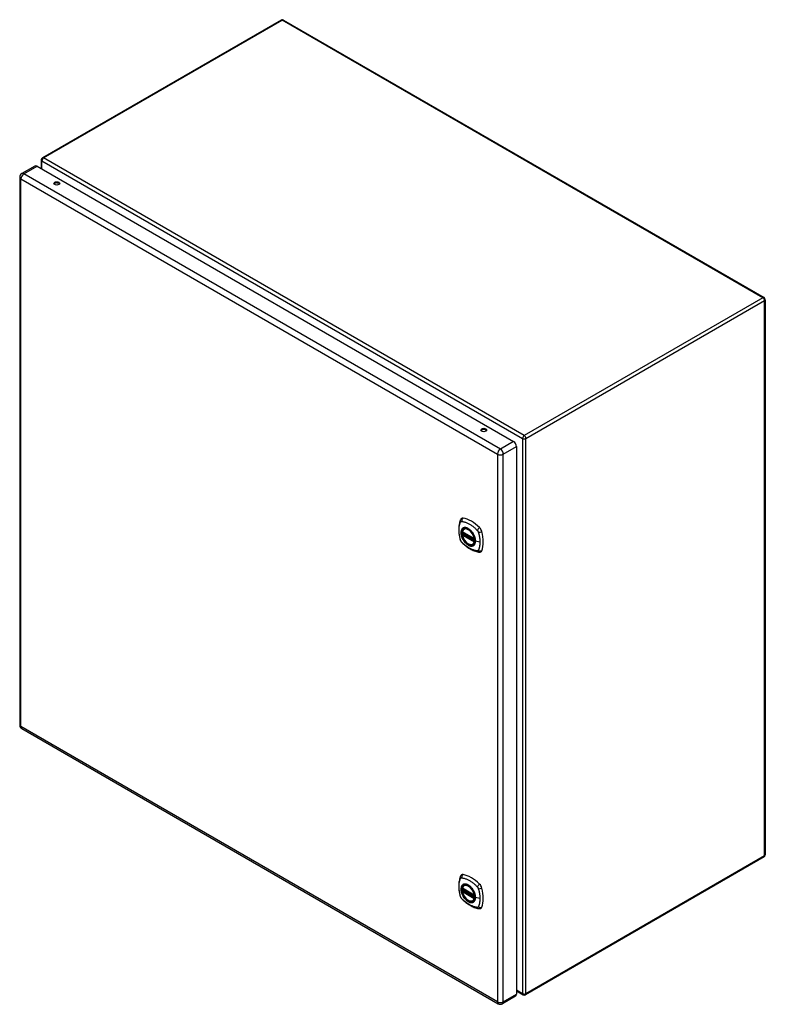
# Model space of a CAD drawing. Header units: inches. Extents: x 142.2 to 168.3, y 49.4 to 83.9.
import ezdxf

# ---------------------------------------------------------------- set-up
doc = ezdxf.new("R2010")
doc.units = ezdxf.units.IN
doc.header["$MEASUREMENT"] = 0
doc.layers.add('Visible Edges(ANSI)', color=7, linetype='Continuous', lineweight=25)
doc.layers.add('Visible Tangent Edges(ANSI)', color=7, linetype='Continuous', lineweight=25)

msp = doc.modelspace()

# ---------------------------------------------------------------- linework, layer by layer
at = {"layer": 'Visible Edges(ANSI)'}
for p, q in [((151.328, 83.849), (142.962, 79.019)), ((151.412, 83.849), (168.264, 74.12)), ((142.701, 78.732), (142.239, 78.465)), ((142.774, 78.725), (159.48, 69.08)), ((142.92, 78.946), (142.92, 78.641)), ((142.166, 78.339), (142.166, 59.142)), ((168.306, 74.047), (168.306, 54.588)), ((159.583, 68.901), (159.583, 49.704)), ((157.745, 66.013), (157.756, 66.019)), ((157.689, 65.909), (158.103, 65.67)), ((157.689, 65.814), (157.703, 65.822)), ((157.709, 65.833), (157.708, 65.836)), ((157.714, 65.847), (157.755, 65.871)), ((158.058, 65.471), (158.069, 65.477)), ((142.239, 59.016), (158.945, 49.37)), ((168.264, 54.515), (159.897, 49.685)), ((157.745, 53.518), (157.756, 53.524)), ((157.689, 53.414), (158.103, 53.175)), ((157.689, 53.319), (157.703, 53.327)), ((157.709, 53.338), (157.708, 53.341)), ((157.714, 53.353), (157.755, 53.376)), ((158.058, 52.976), (158.069, 52.982)), ((159.583, 49.818), (159.813, 49.685)), ((159.553, 49.637), (159.091, 49.37))]:
    msp.add_line(p, q, dxfattribs=at)
at = {"layer": 'Visible Edges(ANSI)', "flags": 128}
for points in [[(157.612, 66.322), (157.604, 66.301), (157.598, 66.281), (157.592, 66.263), (157.588, 66.244), (157.583, 66.226), (157.579, 66.206), (157.572, 66.166), (157.566, 66.125), (157.562, 66.084), (157.56, 66.042), (157.559, 65.999), (157.56, 65.955), (157.562, 65.911), (157.566, 65.867), (157.571, 65.822), (157.578, 65.777), (157.587, 65.731), (157.597, 65.685), (157.602, 65.662), (157.605, 65.651), (157.609, 65.637)], [(157.65, 66.379), (157.637, 66.365), (157.626, 66.351), (157.618, 66.336), (157.612, 66.322)], [(157.683, 65.922), (157.688, 65.937), (157.693, 65.951), (157.699, 65.964), (157.706, 65.976), (157.715, 65.987), (157.724, 65.997), (157.734, 66.006), (157.745, 66.013)], [(157.998, 65.933), (158.017, 65.911), (158.035, 65.887), (158.051, 65.863), (158.067, 65.837), (158.081, 65.811), (158.094, 65.784), (158.106, 65.757), (158.115, 65.73)], [(157.609, 65.637), (157.613, 65.623), (157.618, 65.61), (157.624, 65.597), (157.631, 65.585), (157.638, 65.573), (157.646, 65.562), (157.655, 65.551), (157.664, 65.54)], [(158.058, 65.471), (158.047, 65.465), (158.035, 65.461), (158.022, 65.457), (158.009, 65.456), (157.995, 65.455), (157.981, 65.456), (157.967, 65.458), (157.953, 65.461), (157.938, 65.466), (157.923, 65.472), (157.909, 65.479), (157.894, 65.487), (157.879, 65.496), (157.865, 65.506), (157.851, 65.517), (157.836, 65.53), (157.823, 65.543), (157.809, 65.556), (157.796, 65.571), (157.783, 65.586), (157.771, 65.602), (157.76, 65.619), (157.749, 65.636), (157.738, 65.654), (157.729, 65.672), (157.72, 65.69), (157.712, 65.708), (157.704, 65.727), (157.698, 65.746), (157.692, 65.764), (157.687, 65.783), (157.683, 65.801)], [(157.703, 65.822), (157.705, 65.824), (157.708, 65.827), (157.709, 65.83), (157.709, 65.833)], [(157.664, 65.54), (157.674, 65.53), (157.683, 65.521), (157.701, 65.505), (157.735, 65.474), (157.77, 65.444), (157.806, 65.416), (157.842, 65.388), (157.879, 65.363), (157.916, 65.339), (157.953, 65.316), (157.99, 65.296), (158.028, 65.277), (158.066, 65.259), (158.104, 65.244), (158.143, 65.23), (158.181, 65.218), (158.219, 65.208), (158.238, 65.204), (158.248, 65.202), (158.26, 65.2)], [(158.26, 65.2), (158.275, 65.199), (158.292, 65.199), (158.309, 65.201), (158.327, 65.205)], [(157.65, 53.884), (157.637, 53.87), (157.626, 53.856), (157.618, 53.842), (157.612, 53.827)], [(157.612, 53.827), (157.604, 53.806), (157.598, 53.787), (157.592, 53.768), (157.588, 53.749), (157.583, 53.731), (157.579, 53.711), (157.572, 53.671), (157.566, 53.631), (157.562, 53.589), (157.56, 53.547), (157.559, 53.504), (157.56, 53.46), (157.562, 53.416), (157.566, 53.372), (157.571, 53.327), (157.578, 53.282), (157.587, 53.236), (157.597, 53.19), (157.602, 53.167), (157.605, 53.156), (157.609, 53.142)], [(157.683, 53.427), (157.688, 53.442), (157.693, 53.456), (157.699, 53.469), (157.706, 53.481), (157.715, 53.492), (157.724, 53.502), (157.734, 53.511), (157.745, 53.518)], [(158.058, 52.976), (158.047, 52.97), (158.035, 52.966), (158.022, 52.963), (158.009, 52.961), (157.995, 52.96), (157.981, 52.961), (157.967, 52.963), (157.953, 52.967), (157.938, 52.971), (157.923, 52.977), (157.909, 52.984), (157.894, 52.992), (157.879, 53.001), (157.865, 53.011), (157.851, 53.023), (157.836, 53.035), (157.823, 53.048), (157.809, 53.062), (157.796, 53.076), (157.783, 53.092), (157.771, 53.108), (157.76, 53.124), (157.749, 53.141), (157.738, 53.159), (157.729, 53.177), (157.72, 53.195), (157.712, 53.214), (157.704, 53.232), (157.698, 53.251), (157.692, 53.269), (157.687, 53.288), (157.683, 53.306)], [(157.703, 53.327), (157.705, 53.329), (157.708, 53.332), (157.709, 53.335), (157.709, 53.338)], [(157.998, 53.438), (158.017, 53.416), (158.035, 53.392), (158.051, 53.368), (158.067, 53.342), (158.081, 53.316), (158.094, 53.289), (158.106, 53.262), (158.115, 53.235)], [(157.609, 53.142), (157.613, 53.128), (157.618, 53.115), (157.624, 53.103), (157.631, 53.09), (157.638, 53.078), (157.646, 53.067), (157.655, 53.056), (157.664, 53.046)], [(157.664, 53.046), (157.674, 53.036), (157.683, 53.026), (157.701, 53.01), (157.735, 52.979), (157.77, 52.949), (157.806, 52.921), (157.842, 52.894), (157.879, 52.868), (157.916, 52.844), (157.953, 52.822), (157.99, 52.801), (158.028, 52.782), (158.066, 52.764), (158.104, 52.749), (158.143, 52.735), (158.181, 52.723), (158.219, 52.714), (158.238, 52.709), (158.248, 52.707), (158.26, 52.705)], [(158.26, 52.705), (158.275, 52.704), (158.292, 52.704), (158.309, 52.706), (158.327, 52.71)]]:
    msp.add_lwpolyline(points, dxfattribs=at)
at = {"layer": 'Visible Edges(ANSI)'}
for centre, radius, start, end in [((151.37, 83.776), 0.084, 60, 120), ((143.004, 78.946), 0.084, 120, 180), ((142.312, 78.339), 0.146, 120, 180), ((168.222, 74.047), 0.084, 0, 60), ((157.695, 65.919), 0.0118, 166.5554, 240), ((157.695, 65.803), 0.0118, 120, 190.611), ((157.72, 65.837), 0.0118, 120, 187.8283), ((158.109, 65.68), 0.0118, 240, 282.6344), ((142.312, 59.142), 0.146, 180, 240), ((168.222, 54.588), 0.084, 300, 0), ((157.695, 53.424), 0.0118, 166.5554, 240), ((157.695, 53.308), 0.0118, 120, 190.611), ((157.72, 53.342), 0.0118, 120, 187.8283), ((158.109, 53.185), 0.0118, 240, 282.6344), ((159.018, 49.497), 0.146, 240, 300), ((159.855, 49.758), 0.084, 240, 300)]:
    msp.add_arc(centre, radius, start, end, dxfattribs=at)
for centre, major_axis, start_param, end_param in [((142.774, 78.606), (-0.073, 0.126), 5.497787, 6.283185), ((143.466, 78.078), (0.102, 0), 0.378178, 2.763414), ((158.434, 69.436), (0.102, 0), 0.378178, 2.763414), ((159.48, 68.96), (0.073, -0.126), 0.785398, 2.356194), ((157.749, 66.233), (-0.089, 0.153), 5.825423, 6.408181), ((158, 65.236), (-0.64, 1.108), 5.170151, 5.825423), ((157.895, 65.738), (0.157, -0.273), 2.363977, 7.060801), ((158.25, 65.943), (0.089, -0.153), 1.113034, 2.028558), ((157.512, 66.079), (-0.64, 1.108), 3.599355, 4.254627), ((158.25, 65.364), (0.089, -0.153), 6.158189, 6.740947), ((157.749, 53.738), (-0.089, 0.153), 5.825423, 6.408181), ((158, 52.741), (-0.64, 1.108), 5.170151, 5.825423), ((157.895, 53.243), (0.157, -0.273), 2.363977, 7.060801), ((158.25, 53.448), (0.089, -0.153), 1.113034, 2.028558), ((157.512, 53.585), (-0.64, 1.108), 3.599355, 4.254627), ((158.25, 52.869), (0.089, -0.153), 6.158189, 6.740947), ((159.48, 49.764), (0.073, -0.126), 0, 0.785398)]:
    msp.add_ellipse(centre, major_axis=major_axis, ratio=0.57735, start_param=start_param, end_param=end_param, dxfattribs=at)
for centre, major_axis in [((143.466, 78.121), (0.102, 0)), ((158.434, 69.479), (0.102, 0)), ((157.891, 65.736), (-0.16, 0.277)), ((157.891, 53.241), (-0.16, 0.277))]:
    msp.add_ellipse(centre, major_axis=major_axis, ratio=0.57735, dxfattribs=at)
at = {"layer": 'Visible Tangent Edges(ANSI)'}
for p, q in [((143.004, 79.014), (151.37, 83.845)), ((168.222, 74.115), (151.37, 83.845)), ((142.312, 78.458), (142.774, 78.725)), ((142.944, 78.911), (159.796, 69.182)), ((142.944, 78.627), (142.944, 78.911)), ((159.855, 69.285), (143.004, 79.014)), ((159.018, 68.813), (142.312, 78.458)), ((142.208, 78.279), (158.914, 68.634)), ((142.208, 59.082), (142.208, 78.279)), ((168.222, 74.115), (159.855, 69.285)), ((159.915, 69.182), (168.281, 74.013)), ((168.281, 54.554), (168.281, 74.013)), ((158.38, 69.43), (158.349, 69.448)), ((159.48, 69.08), (159.018, 68.813)), ((159.796, 69.182), (159.796, 49.723)), ((159.915, 49.723), (159.915, 69.182)), ((159.121, 68.634), (159.583, 68.901)), ((158.914, 68.634), (158.914, 49.437)), ((159.121, 49.437), (159.121, 68.634)), ((158.101, 65.675), (157.687, 65.914)), ((157.687, 65.799), (158.101, 65.56)), ((157.695, 65.813), (157.706, 65.82)), ((158.109, 65.574), (157.695, 65.813)), ((157.706, 65.82), (158.116, 65.583)), ((158.117, 65.6), (157.715, 65.832)), ((157.72, 65.847), (157.758, 65.869)), ((158.117, 65.617), (157.72, 65.847)), ((158.116, 65.578), (158.109, 65.574)), ((158.3, 65.55), (158.143, 65.589)), ((158.914, 49.437), (142.208, 59.082)), ((168.281, 54.554), (159.915, 49.723)), ((158.101, 53.181), (157.687, 53.42)), ((157.687, 53.304), (158.101, 53.065)), ((157.695, 53.318), (157.706, 53.325)), ((158.109, 53.079), (157.695, 53.318)), ((157.706, 53.325), (158.116, 53.088)), ((158.117, 53.105), (157.715, 53.338)), ((157.72, 53.352), (157.758, 53.374)), ((158.117, 53.123), (157.72, 53.352)), ((158.116, 53.083), (158.109, 53.079)), ((158.3, 53.055), (158.143, 53.095)), ((159.121, 49.437), (159.583, 49.704)), ((159.796, 49.723), (159.583, 49.846))]:
    msp.add_line(p, q, dxfattribs=at)
at = {"layer": 'Visible Tangent Edges(ANSI)', "flags": 128}
for points in [[(157.622, 66.257), (157.623, 66.258), (157.624, 66.26), (157.625, 66.262), (157.626, 66.263), (157.627, 66.265), (157.629, 66.266), (157.63, 66.267), (157.631, 66.269), (157.633, 66.27), (157.634, 66.271), (157.636, 66.272), (157.637, 66.273), (157.639, 66.274), (157.64, 66.274), (157.642, 66.275), (157.644, 66.276), (157.645, 66.276), (157.647, 66.277), (157.649, 66.277), (157.651, 66.277), (157.653, 66.278), (157.655, 66.278), (157.656, 66.278), (157.658, 66.278)], [(157.658, 66.278), (157.682, 66.275), (157.704, 66.271), (157.727, 66.266), (157.749, 66.261), (157.772, 66.254), (157.795, 66.247), (157.818, 66.238), (157.841, 66.229), (157.864, 66.219), (157.887, 66.207), (157.911, 66.195), (157.934, 66.182), (157.957, 66.168), (157.981, 66.154), (158.004, 66.138), (158.027, 66.121), (158.05, 66.104), (158.073, 66.086), (158.095, 66.067), (158.118, 66.048), (158.14, 66.027), (158.162, 66.007), (158.184, 65.985), (158.208, 65.96)], [(157.622, 65.622), (157.612, 65.655), (157.605, 65.685), (157.598, 65.715), (157.592, 65.744), (157.587, 65.773), (157.582, 65.802), (157.578, 65.831), (157.575, 65.86), (157.572, 65.888), (157.57, 65.916), (157.569, 65.944), (157.569, 65.971), (157.569, 65.998), (157.57, 66.024), (157.572, 66.05), (157.575, 66.075), (157.578, 66.1), (157.582, 66.124), (157.587, 66.147), (157.592, 66.17), (157.598, 66.192), (157.605, 66.214), (157.612, 66.235), (157.622, 66.257)], [(157.696, 66.033), (157.687, 66.025), (157.679, 66.016), (157.671, 66.006), (157.664, 65.995), (157.658, 65.983), (157.653, 65.971), (157.648, 65.958), (157.645, 65.943), (157.642, 65.929), (157.64, 65.913), (157.638, 65.897), (157.638, 65.881), (157.638, 65.864), (157.64, 65.846), (157.642, 65.828), (157.645, 65.81), (157.648, 65.792), (157.653, 65.773), (157.658, 65.754), (157.664, 65.736), (157.671, 65.717), (157.679, 65.698), (157.687, 65.68), (157.696, 65.661)], [(158.14, 65.592), (158.134, 65.533), (158.117, 65.485), (158.09, 65.447), (158.053, 65.423), (158.009, 65.414), (157.96, 65.419), (157.907, 65.439), (157.854, 65.472), (157.802, 65.518), (157.754, 65.573), (157.713, 65.636), (157.68, 65.703), (157.657, 65.772), (157.644, 65.84), (157.643, 65.902), (157.653, 65.957), (157.674, 66.002), (157.704, 66.034), (157.744, 66.053), (157.79, 66.057), (157.841, 66.046), (157.895, 66.021), (157.948, 65.983), (157.998, 65.933)], [(157.729, 66.052), (157.728, 66.052), (157.726, 66.051), (157.725, 66.05), (157.723, 66.05), (157.722, 66.049), (157.72, 66.048), (157.719, 66.048), (157.717, 66.047), (157.716, 66.046), (157.715, 66.045), (157.713, 66.045), (157.712, 66.044), (157.71, 66.043), (157.709, 66.042), (157.708, 66.041), (157.706, 66.04), (157.705, 66.04), (157.704, 66.039), (157.702, 66.038), (157.701, 66.037), (157.7, 66.036), (157.698, 66.035), (157.697, 66.034), (157.696, 66.033)], [(158.051, 65.866), (158.04, 65.883), (158.028, 65.9), (158.015, 65.916), (158.002, 65.931), (157.989, 65.946), (157.976, 65.96), (157.962, 65.973), (157.948, 65.985), (157.934, 65.997), (157.919, 66.008), (157.905, 66.018), (157.89, 66.027), (157.876, 66.034), (157.861, 66.041), (157.847, 66.047), (157.832, 66.052), (157.818, 66.056), (157.804, 66.059), (157.791, 66.06), (157.778, 66.061), (157.765, 66.06), (157.752, 66.059), (157.741, 66.056), (157.729, 66.052)], [(158.208, 65.96), (158.209, 65.959), (158.21, 65.958), (158.211, 65.957), (158.212, 65.956), (158.213, 65.955), (158.214, 65.954), (158.215, 65.952), (158.216, 65.951), (158.217, 65.95), (158.218, 65.949), (158.218, 65.948), (158.219, 65.946), (158.22, 65.945), (158.221, 65.944), (158.222, 65.943), (158.223, 65.941), (158.224, 65.94), (158.225, 65.939), (158.225, 65.937), (158.226, 65.936), (158.227, 65.935), (158.228, 65.934), (158.229, 65.932), (158.229, 65.931)], [(158.229, 65.931), (158.23, 65.93), (158.231, 65.928), (158.232, 65.927), (158.232, 65.926), (158.233, 65.924), (158.234, 65.923), (158.234, 65.921), (158.235, 65.92), (158.236, 65.919), (158.236, 65.917), (158.237, 65.916), (158.238, 65.914), (158.238, 65.913), (158.239, 65.912), (158.24, 65.91), (158.24, 65.909), (158.241, 65.907), (158.241, 65.906), (158.242, 65.905), (158.242, 65.903), (158.243, 65.902), (158.243, 65.9), (158.244, 65.899), (158.244, 65.898)], [(157.658, 65.559), (157.656, 65.562), (157.655, 65.564), (157.653, 65.566), (157.651, 65.569), (157.649, 65.571), (157.647, 65.573), (157.645, 65.576), (157.644, 65.578), (157.642, 65.581), (157.64, 65.584), (157.639, 65.586), (157.637, 65.589), (157.636, 65.592), (157.634, 65.594), (157.633, 65.597), (157.631, 65.6), (157.63, 65.603), (157.629, 65.605), (157.628, 65.608), (157.626, 65.611), (157.625, 65.614), (157.624, 65.617), (157.623, 65.619), (157.622, 65.622)], [(157.696, 65.661), (157.697, 65.659), (157.698, 65.656), (157.7, 65.654), (157.701, 65.651), (157.702, 65.649), (157.704, 65.647), (157.705, 65.644), (157.706, 65.642), (157.708, 65.639), (157.709, 65.637), (157.71, 65.634), (157.712, 65.632), (157.713, 65.63), (157.715, 65.627), (157.716, 65.625), (157.717, 65.622), (157.719, 65.62), (157.72, 65.618), (157.722, 65.615), (157.723, 65.613), (157.725, 65.611), (157.726, 65.608), (157.728, 65.606), (157.729, 65.604)], [(157.703, 65.822), (157.703, 65.822), (157.703, 65.822), (157.703, 65.822), (157.703, 65.822), (157.703, 65.822), (157.703, 65.821), (157.703, 65.821), (157.703, 65.821), (157.703, 65.821), (157.703, 65.821), (157.703, 65.821), (157.703, 65.821), (157.703, 65.821), (157.703, 65.821), (157.703, 65.821), (157.703, 65.821), (157.703, 65.821), (157.703, 65.821), (157.703, 65.821), (157.703, 65.821), (157.703, 65.821), (157.703, 65.821), (157.703, 65.821), (157.703, 65.821)], [(157.703, 65.821), (157.703, 65.821), (157.703, 65.821), (157.703, 65.821), (157.703, 65.821), (157.703, 65.821), (157.703, 65.821), (157.703, 65.821), (157.703, 65.821), (157.703, 65.821), (157.703, 65.821), (157.703, 65.821), (157.703, 65.821), (157.703, 65.821), (157.703, 65.821), (157.703, 65.821), (157.704, 65.821), (157.704, 65.821), (157.704, 65.821), (157.704, 65.821), (157.704, 65.82), (157.704, 65.82), (157.704, 65.82), (157.705, 65.82), (157.705, 65.82)], [(157.705, 65.82), (157.705, 65.82), (157.705, 65.82), (157.705, 65.82), (157.705, 65.82), (157.705, 65.82), (157.705, 65.82), (157.705, 65.82), (157.705, 65.82), (157.705, 65.82), (157.705, 65.82), (157.706, 65.82), (157.706, 65.82), (157.706, 65.82), (157.706, 65.82), (157.706, 65.82), (157.706, 65.82), (157.706, 65.82), (157.706, 65.82), (157.706, 65.82), (157.706, 65.82), (157.706, 65.82), (157.706, 65.82), (157.706, 65.82), (157.706, 65.82)], [(157.709, 65.835), (157.709, 65.835), (157.709, 65.834), (157.709, 65.834), (157.708, 65.834), (157.708, 65.834), (157.708, 65.834), (157.708, 65.834), (157.708, 65.834), (157.708, 65.834), (157.708, 65.834), (157.708, 65.834), (157.708, 65.834), (157.708, 65.834), (157.708, 65.834), (157.708, 65.834), (157.708, 65.834), (157.708, 65.834), (157.708, 65.834), (157.708, 65.833), (157.708, 65.833), (157.708, 65.833), (157.708, 65.833), (157.708, 65.833), (157.709, 65.833)], [(157.712, 65.834), (157.711, 65.834), (157.711, 65.834), (157.711, 65.834), (157.711, 65.834), (157.711, 65.834), (157.711, 65.834), (157.71, 65.834), (157.71, 65.834), (157.71, 65.834), (157.71, 65.834), (157.71, 65.834), (157.71, 65.834), (157.71, 65.835), (157.709, 65.835), (157.709, 65.835), (157.709, 65.835), (157.709, 65.835), (157.709, 65.835), (157.709, 65.835), (157.709, 65.835), (157.709, 65.835), (157.709, 65.835), (157.709, 65.835), (157.709, 65.835)], [(157.715, 65.832), (157.714, 65.832), (157.714, 65.833), (157.714, 65.833), (157.714, 65.833), (157.714, 65.833), (157.714, 65.833), (157.714, 65.833), (157.714, 65.833), (157.713, 65.833), (157.713, 65.833), (157.713, 65.833), (157.713, 65.833), (157.713, 65.833), (157.713, 65.833), (157.713, 65.833), (157.713, 65.833), (157.712, 65.833), (157.712, 65.834), (157.712, 65.834), (157.712, 65.834), (157.712, 65.834), (157.712, 65.834), (157.712, 65.834), (157.712, 65.834)], [(157.729, 65.604), (157.741, 65.587), (157.753, 65.57), (157.765, 65.554), (157.778, 65.539), (157.791, 65.524), (157.805, 65.51), (157.819, 65.497), (157.833, 65.485), (157.847, 65.473), (157.861, 65.463), (157.876, 65.453), (157.89, 65.444), (157.905, 65.436), (157.919, 65.429), (157.934, 65.423), (157.948, 65.418), (157.962, 65.414), (157.976, 65.412), (157.989, 65.41), (158.003, 65.409), (158.015, 65.41), (158.028, 65.411), (158.04, 65.414), (158.051, 65.418)], [(158.084, 65.809), (158.083, 65.811), (158.082, 65.814), (158.08, 65.816), (158.079, 65.818), (158.078, 65.821), (158.076, 65.823), (158.075, 65.826), (158.074, 65.828), (158.072, 65.831), (158.071, 65.833), (158.07, 65.836), (158.068, 65.838), (158.067, 65.84), (158.066, 65.843), (158.064, 65.845), (158.063, 65.847), (158.061, 65.85), (158.06, 65.852), (158.058, 65.855), (158.057, 65.857), (158.055, 65.859), (158.054, 65.862), (158.052, 65.864), (158.051, 65.866)], [(158.143, 65.589), (158.143, 65.598), (158.142, 65.606), (158.142, 65.615), (158.141, 65.624), (158.14, 65.633), (158.139, 65.642), (158.137, 65.651), (158.136, 65.66), (158.134, 65.669), (158.132, 65.678), (158.13, 65.688), (158.128, 65.697), (158.125, 65.706), (158.122, 65.716), (158.119, 65.725), (158.116, 65.734), (158.113, 65.744), (158.109, 65.753), (158.105, 65.762), (158.102, 65.772), (158.097, 65.781), (158.093, 65.79), (158.089, 65.8), (158.084, 65.809)], [(158.084, 65.437), (158.089, 65.441), (158.093, 65.445), (158.097, 65.45), (158.102, 65.454), (158.105, 65.459), (158.109, 65.464), (158.113, 65.469), (158.116, 65.475), (158.119, 65.481), (158.122, 65.487), (158.125, 65.493), (158.128, 65.499), (158.13, 65.506), (158.132, 65.513), (158.134, 65.52), (158.136, 65.527), (158.137, 65.534), (158.139, 65.541), (158.14, 65.549), (158.141, 65.557), (158.142, 65.565), (158.142, 65.573), (158.143, 65.581), (158.143, 65.589)], [(158.115, 65.73), (158.117, 65.724), (158.119, 65.718), (158.121, 65.712), (158.123, 65.706), (158.124, 65.7), (158.126, 65.694), (158.127, 65.688), (158.129, 65.682), (158.13, 65.676), (158.131, 65.67), (158.133, 65.665), (158.134, 65.659), (158.135, 65.653), (158.135, 65.647), (158.136, 65.641), (158.137, 65.636), (158.138, 65.63), (158.138, 65.624), (158.139, 65.619), (158.139, 65.613), (158.139, 65.608), (158.14, 65.602), (158.14, 65.597), (158.14, 65.592)], [(158.244, 65.898), (158.25, 65.879), (158.254, 65.865), (158.258, 65.85), (158.262, 65.835), (158.265, 65.82), (158.269, 65.805), (158.272, 65.791), (158.275, 65.776), (158.278, 65.761), (158.28, 65.747), (158.283, 65.732), (158.285, 65.718), (158.288, 65.703), (158.29, 65.689), (158.292, 65.675), (158.293, 65.66), (158.295, 65.646), (158.296, 65.632), (158.297, 65.618), (158.298, 65.604), (158.299, 65.59), (158.299, 65.577), (158.299, 65.563), (158.3, 65.55)], [(158.208, 65.242), (158.184, 65.245), (158.162, 65.249), (158.14, 65.254), (158.118, 65.26), (158.095, 65.266), (158.073, 65.274), (158.05, 65.282), (158.027, 65.292), (158.004, 65.302), (157.981, 65.314), (157.957, 65.326), (157.934, 65.339), (157.911, 65.353), (157.887, 65.367), (157.864, 65.383), (157.841, 65.399), (157.818, 65.417), (157.795, 65.435), (157.772, 65.453), (157.749, 65.473), (157.727, 65.493), (157.704, 65.513), (157.682, 65.534), (157.658, 65.559)], [(158.051, 65.418), (158.052, 65.418), (158.054, 65.419), (158.055, 65.42), (158.057, 65.42), (158.058, 65.421), (158.06, 65.422), (158.061, 65.422), (158.063, 65.423), (158.064, 65.424), (158.066, 65.425), (158.067, 65.425), (158.068, 65.426), (158.07, 65.427), (158.071, 65.428), (158.072, 65.429), (158.074, 65.429), (158.075, 65.43), (158.076, 65.431), (158.078, 65.432), (158.079, 65.433), (158.08, 65.434), (158.082, 65.435), (158.083, 65.436), (158.084, 65.437)], [(158.244, 65.263), (158.243, 65.261), (158.242, 65.26), (158.241, 65.258), (158.24, 65.257), (158.239, 65.255), (158.238, 65.254), (158.236, 65.252), (158.235, 65.251), (158.234, 65.25), (158.232, 65.249), (158.231, 65.248), (158.229, 65.247), (158.228, 65.246), (158.226, 65.245), (158.225, 65.245), (158.223, 65.244), (158.221, 65.244), (158.219, 65.243), (158.218, 65.243), (158.216, 65.242), (158.214, 65.242), (158.212, 65.242), (158.21, 65.242), (158.208, 65.242)], [(158.3, 65.55), (158.299, 65.536), (158.299, 65.523), (158.299, 65.51), (158.298, 65.497), (158.297, 65.484), (158.296, 65.471), (158.295, 65.458), (158.293, 65.445), (158.291, 65.433), (158.29, 65.421), (158.288, 65.409), (158.285, 65.397), (158.283, 65.385), (158.28, 65.373), (158.278, 65.361), (158.275, 65.35), (158.272, 65.339), (158.269, 65.328), (158.265, 65.317), (158.262, 65.306), (158.258, 65.295), (158.254, 65.285), (158.25, 65.275), (158.244, 65.263)], [(157.622, 53.127), (157.612, 53.16), (157.605, 53.19), (157.598, 53.22), (157.592, 53.249), (157.587, 53.278), (157.582, 53.308), (157.578, 53.337), (157.575, 53.365), (157.572, 53.394), (157.57, 53.422), (157.569, 53.449), (157.569, 53.476), (157.569, 53.503), (157.57, 53.529), (157.572, 53.555), (157.575, 53.58), (157.578, 53.605), (157.582, 53.629), (157.587, 53.652), (157.592, 53.675), (157.598, 53.698), (157.605, 53.719), (157.612, 53.74), (157.622, 53.762)], [(157.622, 53.762), (157.623, 53.764), (157.624, 53.765), (157.625, 53.767), (157.626, 53.768), (157.627, 53.77), (157.629, 53.771), (157.63, 53.773), (157.631, 53.774), (157.633, 53.775), (157.634, 53.776), (157.636, 53.777), (157.637, 53.778), (157.639, 53.779), (157.64, 53.78), (157.642, 53.78), (157.644, 53.781), (157.645, 53.781), (157.647, 53.782), (157.649, 53.782), (157.651, 53.783), (157.653, 53.783), (157.655, 53.783), (157.656, 53.783), (157.658, 53.783)], [(157.696, 53.538), (157.687, 53.53), (157.679, 53.521), (157.671, 53.511), (157.664, 53.5), (157.658, 53.489), (157.653, 53.476), (157.648, 53.463), (157.645, 53.449), (157.642, 53.434), (157.64, 53.418), (157.638, 53.402), (157.638, 53.386), (157.638, 53.369), (157.64, 53.351), (157.642, 53.334), (157.645, 53.315), (157.648, 53.297), (157.653, 53.278), (157.658, 53.259), (157.664, 53.241), (157.671, 53.222), (157.679, 53.203), (157.687, 53.185), (157.696, 53.166)], [(158.14, 53.097), (158.134, 53.039), (158.117, 52.99), (158.09, 52.952), (158.053, 52.928), (158.009, 52.919), (157.96, 52.924), (157.907, 52.944), (157.854, 52.978), (157.802, 53.023), (157.754, 53.079), (157.713, 53.141), (157.68, 53.208), (157.657, 53.277), (157.644, 53.345), (157.643, 53.407), (157.653, 53.462), (157.674, 53.507), (157.704, 53.539), (157.744, 53.558), (157.79, 53.562), (157.841, 53.551), (157.895, 53.526), (157.948, 53.488), (157.998, 53.438)], [(157.658, 53.783), (157.682, 53.78), (157.704, 53.776), (157.727, 53.772), (157.749, 53.766), (157.772, 53.759), (157.795, 53.752), (157.818, 53.743), (157.841, 53.734), (157.864, 53.724), (157.887, 53.713), (157.911, 53.701), (157.934, 53.687), (157.957, 53.674), (157.981, 53.659), (158.004, 53.643), (158.027, 53.627), (158.05, 53.609), (158.073, 53.591), (158.095, 53.572), (158.118, 53.553), (158.14, 53.533), (158.162, 53.512), (158.184, 53.491), (158.208, 53.466)], [(157.729, 53.557), (157.728, 53.557), (157.726, 53.556), (157.725, 53.555), (157.723, 53.555), (157.722, 53.554), (157.72, 53.553), (157.719, 53.553), (157.717, 53.552), (157.716, 53.551), (157.715, 53.551), (157.713, 53.55), (157.712, 53.549), (157.71, 53.548), (157.709, 53.547), (157.708, 53.546), (157.706, 53.546), (157.705, 53.545), (157.704, 53.544), (157.702, 53.543), (157.701, 53.542), (157.7, 53.541), (157.698, 53.54), (157.697, 53.539), (157.696, 53.538)], [(158.051, 53.371), (158.04, 53.388), (158.028, 53.405), (158.015, 53.421), (158.002, 53.436), (157.989, 53.451), (157.976, 53.465), (157.962, 53.478), (157.948, 53.491), (157.934, 53.502), (157.919, 53.513), (157.905, 53.523), (157.89, 53.532), (157.876, 53.54), (157.861, 53.547), (157.847, 53.552), (157.832, 53.557), (157.818, 53.561), (157.804, 53.564), (157.791, 53.565), (157.778, 53.566), (157.765, 53.565), (157.752, 53.564), (157.741, 53.561), (157.729, 53.557)], [(157.696, 53.166), (157.697, 53.164), (157.698, 53.161), (157.7, 53.159), (157.701, 53.157), (157.702, 53.154), (157.704, 53.152), (157.705, 53.149), (157.706, 53.147), (157.708, 53.144), (157.709, 53.142), (157.71, 53.14), (157.712, 53.137), (157.713, 53.135), (157.715, 53.132), (157.716, 53.13), (157.717, 53.128), (157.719, 53.125), (157.72, 53.123), (157.722, 53.121), (157.723, 53.118), (157.725, 53.116), (157.726, 53.113), (157.728, 53.111), (157.729, 53.109)], [(157.703, 53.327), (157.703, 53.327), (157.703, 53.327), (157.703, 53.327), (157.703, 53.327), (157.703, 53.327), (157.703, 53.327), (157.703, 53.327), (157.703, 53.327), (157.703, 53.327), (157.703, 53.327), (157.703, 53.327), (157.703, 53.327), (157.703, 53.327), (157.703, 53.327), (157.703, 53.327), (157.703, 53.327), (157.703, 53.327), (157.703, 53.327), (157.703, 53.327), (157.703, 53.327), (157.703, 53.327), (157.703, 53.327), (157.703, 53.327), (157.703, 53.327)], [(157.703, 53.327), (157.703, 53.327), (157.703, 53.327), (157.703, 53.326), (157.703, 53.326), (157.703, 53.326), (157.703, 53.326), (157.703, 53.326), (157.703, 53.326), (157.703, 53.326), (157.703, 53.326), (157.703, 53.326), (157.703, 53.326), (157.703, 53.326), (157.703, 53.326), (157.703, 53.326), (157.704, 53.326), (157.704, 53.326), (157.704, 53.326), (157.704, 53.326), (157.704, 53.326), (157.704, 53.326), (157.704, 53.325), (157.705, 53.325), (157.705, 53.325)], [(157.705, 53.325), (157.705, 53.325), (157.705, 53.325), (157.705, 53.325), (157.705, 53.325), (157.705, 53.325), (157.705, 53.325), (157.705, 53.325), (157.705, 53.325), (157.705, 53.325), (157.705, 53.325), (157.706, 53.325), (157.706, 53.325), (157.706, 53.325), (157.706, 53.325), (157.706, 53.325), (157.706, 53.325), (157.706, 53.325), (157.706, 53.325), (157.706, 53.325), (157.706, 53.325), (157.706, 53.325), (157.706, 53.325), (157.706, 53.325), (157.706, 53.325)], [(157.709, 53.34), (157.709, 53.34), (157.709, 53.34), (157.709, 53.34), (157.708, 53.34), (157.708, 53.339), (157.708, 53.339), (157.708, 53.339), (157.708, 53.339), (157.708, 53.339), (157.708, 53.339), (157.708, 53.339), (157.708, 53.339), (157.708, 53.339), (157.708, 53.339), (157.708, 53.339), (157.708, 53.339), (157.708, 53.339), (157.708, 53.339), (157.708, 53.339), (157.708, 53.339), (157.708, 53.339), (157.708, 53.338), (157.708, 53.338), (157.709, 53.338)], [(157.712, 53.339), (157.711, 53.339), (157.711, 53.339), (157.711, 53.339), (157.711, 53.339), (157.711, 53.339), (157.711, 53.339), (157.71, 53.339), (157.71, 53.339), (157.71, 53.34), (157.71, 53.34), (157.71, 53.34), (157.71, 53.34), (157.71, 53.34), (157.709, 53.34), (157.709, 53.34), (157.709, 53.34), (157.709, 53.34), (157.709, 53.34), (157.709, 53.34), (157.709, 53.34), (157.709, 53.34), (157.709, 53.34), (157.709, 53.34), (157.709, 53.34)], [(157.715, 53.338), (157.714, 53.338), (157.714, 53.338), (157.714, 53.338), (157.714, 53.338), (157.714, 53.338), (157.714, 53.338), (157.714, 53.338), (157.714, 53.338), (157.713, 53.338), (157.713, 53.338), (157.713, 53.338), (157.713, 53.338), (157.713, 53.338), (157.713, 53.338), (157.713, 53.339), (157.713, 53.339), (157.712, 53.339), (157.712, 53.339), (157.712, 53.339), (157.712, 53.339), (157.712, 53.339), (157.712, 53.339), (157.712, 53.339), (157.712, 53.339)], [(158.084, 53.314), (158.083, 53.316), (158.082, 53.319), (158.08, 53.321), (158.079, 53.324), (158.078, 53.326), (158.076, 53.329), (158.075, 53.331), (158.074, 53.333), (158.072, 53.336), (158.071, 53.338), (158.07, 53.341), (158.068, 53.343), (158.067, 53.345), (158.066, 53.348), (158.064, 53.35), (158.063, 53.353), (158.061, 53.355), (158.06, 53.357), (158.058, 53.36), (158.057, 53.362), (158.055, 53.364), (158.054, 53.367), (158.052, 53.369), (158.051, 53.371)], [(158.143, 53.095), (158.143, 53.103), (158.142, 53.112), (158.142, 53.12), (158.141, 53.129), (158.14, 53.138), (158.139, 53.147), (158.137, 53.156), (158.136, 53.165), (158.134, 53.174), (158.132, 53.183), (158.13, 53.193), (158.128, 53.202), (158.125, 53.211), (158.122, 53.221), (158.119, 53.23), (158.116, 53.239), (158.113, 53.249), (158.109, 53.258), (158.105, 53.268), (158.102, 53.277), (158.097, 53.286), (158.093, 53.295), (158.089, 53.305), (158.084, 53.314)], [(158.115, 53.235), (158.117, 53.229), (158.119, 53.223), (158.121, 53.217), (158.123, 53.211), (158.124, 53.205), (158.126, 53.199), (158.127, 53.193), (158.129, 53.187), (158.13, 53.181), (158.131, 53.176), (158.133, 53.17), (158.134, 53.164), (158.135, 53.158), (158.135, 53.152), (158.136, 53.147), (158.137, 53.141), (158.138, 53.135), (158.138, 53.13), (158.139, 53.124), (158.139, 53.118), (158.139, 53.113), (158.14, 53.108), (158.14, 53.102), (158.14, 53.097)], [(158.208, 53.466), (158.209, 53.464), (158.21, 53.463), (158.211, 53.462), (158.212, 53.461), (158.213, 53.46), (158.214, 53.459), (158.215, 53.458), (158.216, 53.456), (158.217, 53.455), (158.218, 53.454), (158.218, 53.453), (158.219, 53.452), (158.22, 53.45), (158.221, 53.449), (158.222, 53.448), (158.223, 53.446), (158.224, 53.445), (158.225, 53.444), (158.225, 53.443), (158.226, 53.441), (158.227, 53.44), (158.228, 53.439), (158.229, 53.437), (158.229, 53.436)], [(158.229, 53.436), (158.23, 53.435), (158.231, 53.433), (158.232, 53.432), (158.232, 53.431), (158.233, 53.429), (158.234, 53.428), (158.234, 53.427), (158.235, 53.425), (158.236, 53.424), (158.236, 53.422), (158.237, 53.421), (158.238, 53.42), (158.238, 53.418), (158.239, 53.417), (158.24, 53.415), (158.24, 53.414), (158.241, 53.413), (158.241, 53.411), (158.242, 53.41), (158.242, 53.408), (158.243, 53.407), (158.243, 53.406), (158.244, 53.404), (158.244, 53.403)], [(158.244, 53.403), (158.25, 53.385), (158.254, 53.37), (158.258, 53.355), (158.262, 53.34), (158.265, 53.325), (158.269, 53.311), (158.272, 53.296), (158.275, 53.281), (158.278, 53.267), (158.28, 53.252), (158.283, 53.237), (158.285, 53.223), (158.288, 53.208), (158.29, 53.194), (158.292, 53.18), (158.293, 53.166), (158.295, 53.151), (158.296, 53.137), (158.297, 53.123), (158.298, 53.109), (158.299, 53.096), (158.299, 53.082), (158.299, 53.068), (158.3, 53.055)], [(157.658, 53.064), (157.656, 53.067), (157.655, 53.069), (157.653, 53.071), (157.651, 53.074), (157.649, 53.076), (157.647, 53.079), (157.645, 53.081), (157.644, 53.084), (157.642, 53.086), (157.64, 53.089), (157.639, 53.091), (157.637, 53.094), (157.636, 53.097), (157.634, 53.099), (157.633, 53.102), (157.631, 53.105), (157.63, 53.108), (157.629, 53.11), (157.628, 53.113), (157.626, 53.116), (157.625, 53.119), (157.624, 53.122), (157.623, 53.124), (157.622, 53.127)], [(158.208, 52.747), (158.184, 52.75), (158.162, 52.754), (158.14, 52.759), (158.118, 52.765), (158.095, 52.771), (158.073, 52.779), (158.05, 52.788), (158.027, 52.797), (158.004, 52.807), (157.981, 52.819), (157.957, 52.831), (157.934, 52.844), (157.911, 52.858), (157.887, 52.873), (157.864, 52.888), (157.841, 52.905), (157.818, 52.922), (157.795, 52.94), (157.772, 52.958), (157.749, 52.978), (157.727, 52.998), (157.704, 53.018), (157.682, 53.04), (157.658, 53.064)], [(157.729, 53.109), (157.741, 53.092), (157.753, 53.075), (157.765, 53.06), (157.778, 53.044), (157.791, 53.03), (157.805, 53.016), (157.819, 53.002), (157.833, 52.99), (157.847, 52.978), (157.861, 52.968), (157.876, 52.958), (157.89, 52.949), (157.905, 52.941), (157.919, 52.934), (157.934, 52.928), (157.948, 52.923), (157.962, 52.919), (157.976, 52.917), (157.989, 52.915), (158.003, 52.915), (158.015, 52.915), (158.028, 52.917), (158.04, 52.919), (158.051, 52.923)], [(158.051, 52.923), (158.052, 52.924), (158.054, 52.924), (158.055, 52.925), (158.057, 52.925), (158.058, 52.926), (158.06, 52.927), (158.061, 52.927), (158.063, 52.928), (158.064, 52.929), (158.066, 52.93), (158.067, 52.93), (158.068, 52.931), (158.07, 52.932), (158.071, 52.933), (158.072, 52.934), (158.074, 52.935), (158.075, 52.935), (158.076, 52.936), (158.078, 52.937), (158.079, 52.938), (158.08, 52.939), (158.082, 52.94), (158.083, 52.941), (158.084, 52.942)], [(158.084, 52.942), (158.089, 52.946), (158.093, 52.95), (158.097, 52.955), (158.102, 52.959), (158.105, 52.964), (158.109, 52.969), (158.113, 52.975), (158.116, 52.98), (158.119, 52.986), (158.122, 52.992), (158.125, 52.998), (158.128, 53.004), (158.13, 53.011), (158.132, 53.018), (158.134, 53.025), (158.136, 53.032), (158.137, 53.039), (158.139, 53.047), (158.14, 53.054), (158.141, 53.062), (158.142, 53.07), (158.142, 53.078), (158.143, 53.086), (158.143, 53.095)], [(158.3, 53.055), (158.299, 53.041), (158.299, 53.028), (158.299, 53.015), (158.298, 53.002), (158.297, 52.989), (158.296, 52.976), (158.295, 52.963), (158.293, 52.951), (158.291, 52.938), (158.29, 52.926), (158.288, 52.914), (158.285, 52.902), (158.283, 52.89), (158.28, 52.878), (158.278, 52.867), (158.275, 52.855), (158.272, 52.844), (158.269, 52.833), (158.265, 52.822), (158.262, 52.811), (158.258, 52.8), (158.254, 52.79), (158.25, 52.78), (158.244, 52.768)], [(158.244, 52.768), (158.243, 52.766), (158.242, 52.765), (158.241, 52.763), (158.24, 52.762), (158.239, 52.76), (158.238, 52.759), (158.236, 52.758), (158.235, 52.756), (158.234, 52.755), (158.232, 52.754), (158.231, 52.753), (158.229, 52.752), (158.228, 52.751), (158.226, 52.751), (158.225, 52.75), (158.223, 52.749), (158.221, 52.749), (158.219, 52.748), (158.218, 52.748), (158.216, 52.748), (158.214, 52.747), (158.212, 52.747), (158.21, 52.747), (158.208, 52.747)]]:
    msp.add_lwpolyline(points, dxfattribs=at)
at = {"layer": 'Visible Tangent Edges(ANSI)'}
for centre, major_axis, ratio, start_param, end_param in [((151.37, 83.776), (-0.042, 0.0727), 0.57735, 5.497787, 6.283185), ((151.37, 83.776), (0.042, 0.0727), 0.57735, 0, 0.785398), ((143.004, 78.946), (-0.084, 0), 0.57735, 0, 0.785398), ((143.004, 78.946), (0.042, 0.0727), 0.57735, 0.785398, 2.356194), ((143.004, 78.946), (-0.042, 0.0727), 0.57735, 5.497787, 6.283185), ((142.312, 78.339), (-0.146, 0), 0.57735, 0, 0.785398), ((142.312, 78.339), (-0.073, -0.126), 0.57735, 3.926991, 5.497787), ((142.312, 78.339), (-0.073, 0.126), 0.57735, 5.497787, 6.283185), ((168.222, 74.047), (0.042, 0.0727), 0.57735, 0, 0.785398), ((168.222, 74.047), (0.042, -0.0727), 0.57735, 0.785398, 2.356194), ((168.222, 74.047), (0.084, 0), 0.57735, 5.497787, 6.283185), ((159.855, 69.216), (-0.042, -0.0727), 0.57735, 3.926991, 5.497787), ((159.855, 69.216), (0.084, 0), 0.57735, 3.926991, 5.497787), ((159.855, 69.216), (0.042, -0.0727), 0.57735, 0.785398, 2.356194), ((159.018, 68.693), (0.073, 0.126), 0.57735, 0.785398, 2.356194), ((159.018, 68.693), (-0.073, 0.126), 0.57735, 3.926991, 5.497787), ((159.018, 68.693), (-0.146, 0), 0.57735, 0.785398, 2.356194), ((157.722, 66.28), (-0.11, 0.042), 0.704518, 0, 0.765179), ((157.749, 66.296), (-0.027, -0.115), 0.753705, 3.902663, 5.039934), ((157.894, 65.737), (-0.173, 0.3), 0.57735, 5.055237, 10.652726), ((157.695, 65.919), (-0.0115, 0.0027), 0.697177, 0, 0.936254), ((157.894, 65.737), (-0.151, 0.261), 0.57735, 4.164956, 6.830618), ((157.695, 65.919), (-0.0059, -0.0102), 0.57735, 5.497787, 6.283185), ((157.902, 65.742), (-0.156, 0.271), 0.57735, 6.166197, 6.283185), ((158.278, 65.99), (-0.0787, -0.088), 0.341266, 4.200572, 5.337843), ((158.305, 65.944), (0.116, 0.024), 0.341266, 4.086935, 5.224206), ((157.722, 65.669), (-0.114, -0.032), 0.390453, 0, 0.392125), ((157.695, 65.803), (-0.0116, -0.0022), 0.424984, 0, 0.691657), ((157.695, 65.803), (-0.0059, -0.0102), 0.57735, 3.926991, 5.497787), ((157.894, 65.737), (0.151, -0.261), 0.57735, 4.164956, 6.830618), ((157.695, 65.803), (-0.0059, 0.0102), 0.57735, 5.497787, 6.283185), ((157.697, 65.832), (0.0018, -0.0117), 0.983841, 0.332621, 1.648576), ((157.703, 65.831), (0.0039, 0.0112), 0.653911, 3.808835, 5.235416), ((157.706, 65.829), (0.0059, 0.0102), 0.57735, 3.926991, 5.335914), ((157.72, 65.837), (-0.0117, -0.0016), 0.470841, 0, 0.203742), ((157.72, 65.837), (-0.0059, -0.0102), 0.57735, 3.926991, 5.351326), ((157.72, 65.837), (-0.0059, 0.0102), 0.57735, 5.497787, 6.283185), ((158.109, 65.68), (-0.0059, -0.0102), 0.57735, 5.497787, 6.283185), ((158.109, 65.68), (-0.0116, -0.0022), 0.424984, 0.691657, 1.603666), ((158.109, 65.564), (0.0059, 0.0102), 0.57735, 0.785398, 2.356194), ((158.109, 65.564), (0.0059, -0.0102), 0.57735, 1.624298, 2.356194), ((158.145, 65.592), (-0.00492, 0), 0.57735, 0.141897, 1.156289), ((157.749, 65.623), (-0.0849, -0.0822), 0.390453, 5.89106, 6.283185), ((157.902, 65.742), (0.156, -0.271), 0.57735, 0, 0.116988), ((158.109, 65.564), (0.0115, -0.0027), 0.697177, 4.077847, 5.160757), ((158.278, 65.317), (-0.019, -0.117), 0.704518, 5.518007, 6.283185), ((158.305, 65.332), (0.113, -0.035), 0.753705, 4.384844, 5.522115), ((142.312, 59.142), (-0.146, 0), 0.57735, 0, 0.785398), ((142.312, 59.142), (-0.073, -0.126), 0.57735, 5.497787, 6.283185), ((168.222, 54.588), (0.042, -0.0727), 0.57735, 0, 0.785398), ((168.222, 54.588), (0.084, 0), 0.57735, 5.497787, 6.283185), ((157.749, 53.801), (-0.027, -0.115), 0.753705, 3.902663, 5.039934), ((157.722, 53.785), (-0.11, 0.042), 0.704518, 0, 0.765179), ((157.894, 53.242), (-0.173, 0.3), 0.57735, 5.055237, 10.652726), ((157.894, 53.242), (-0.151, 0.261), 0.57735, 4.164956, 6.830618), ((157.902, 53.247), (-0.156, 0.271), 0.57735, 6.166197, 6.283185), ((158.278, 53.495), (-0.0787, -0.088), 0.341266, 4.200572, 5.337843), ((157.695, 53.424), (-0.0115, 0.0027), 0.697177, 0, 0.936254), ((157.695, 53.308), (-0.0116, -0.0022), 0.424984, 0, 0.691657), ((157.695, 53.424), (-0.0059, -0.0102), 0.57735, 5.497787, 6.283185), ((157.695, 53.308), (-0.0059, -0.0102), 0.57735, 3.926991, 5.497787), ((157.894, 53.242), (0.151, -0.261), 0.57735, 4.164956, 6.830618), ((157.695, 53.308), (-0.0059, 0.0102), 0.57735, 5.497787, 6.283185), ((157.697, 53.337), (0.0018, -0.0117), 0.983841, 0.332621, 1.648576), ((157.703, 53.336), (0.0039, 0.0112), 0.653911, 3.808835, 5.235416), ((157.706, 53.334), (0.0059, 0.0102), 0.57735, 3.926991, 5.335914), ((157.72, 53.342), (-0.0117, -0.0016), 0.470841, 0, 0.203742), ((157.72, 53.342), (-0.0059, -0.0102), 0.57735, 3.926991, 5.351326), ((157.72, 53.342), (-0.0059, 0.0102), 0.57735, 5.497787, 6.283185), ((158.109, 53.185), (-0.0059, -0.0102), 0.57735, 5.497787, 6.283185), ((158.109, 53.185), (-0.0116, -0.0022), 0.424984, 0.691657, 1.603666), ((158.305, 53.449), (0.116, 0.024), 0.341266, 4.086935, 5.224206), ((157.722, 53.174), (-0.114, -0.032), 0.390453, 0, 0.392125), ((157.749, 53.128), (-0.0849, -0.0822), 0.390453, 5.89106, 6.283185), ((157.902, 53.247), (0.156, -0.271), 0.57735, 0, 0.116988), ((158.109, 53.07), (0.0059, 0.0102), 0.57735, 0.785398, 2.356194), ((158.109, 53.07), (0.0115, -0.0027), 0.697177, 4.077847, 5.160757), ((158.109, 53.07), (0.0059, -0.0102), 0.57735, 1.624298, 2.356194), ((158.145, 53.097), (-0.00492, 0), 0.57735, 0.141897, 1.156289), ((158.278, 52.822), (-0.019, -0.117), 0.704518, 5.518007, 6.283185), ((158.305, 52.838), (0.113, -0.035), 0.753705, 4.384844, 5.522115), ((159.855, 49.758), (-0.084, 0), 0.57735, 0.785398, 2.356194), ((159.855, 49.758), (-0.042, -0.0727), 0.57735, 5.497787, 6.283185), ((159.855, 49.758), (0.042, -0.0727), 0.57735, 0, 0.785398), ((159.018, 49.497), (-0.073, -0.126), 0.57735, 5.497787, 6.283185), ((159.018, 49.497), (0.146, 0), 0.57735, 3.926991, 5.497787), ((159.018, 49.497), (0.073, -0.126), 0.57735, 0, 0.785398)]:
    msp.add_ellipse(centre, major_axis=major_axis, ratio=ratio, start_param=start_param, end_param=end_param, dxfattribs=at)
for centre, major_axis in [((157.894, 65.737), (0.171, -0.296)), ((157.891, 65.736), (-0.163, 0.282)), ((157.891, 65.736), (0.162, -0.281)), ((157.894, 53.243), (0.171, -0.296)), ((157.891, 53.241), (-0.163, 0.282)), ((157.891, 53.241), (0.162, -0.281))]:
    msp.add_ellipse(centre, major_axis=major_axis, ratio=0.57735, dxfattribs=at)

doc.saveas('drawing.dxf')
